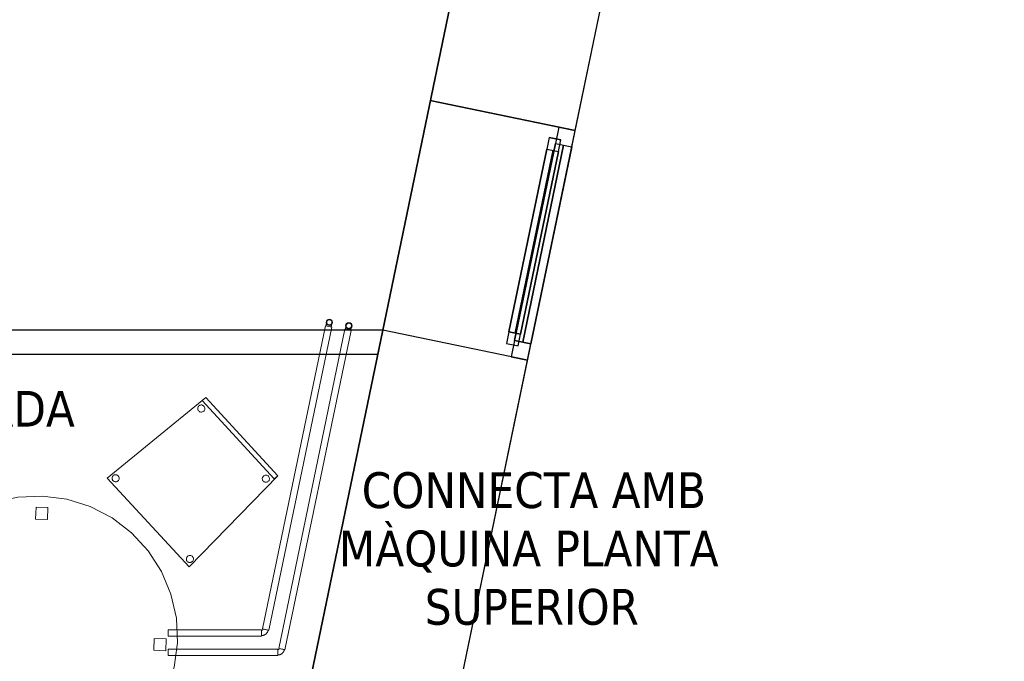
# Model space of a CAD drawing. Header units: metres. Extents: x 397.7 to 427.5, y 12.7 to 28.4.
# Tile 129 of 138: x 423.4 to 427.5, y 17.3 to 20. Entities that reach past the tile are written whole.
import ezdxf

# ---------------------------------------------------------------- set-up
doc = ezdxf.new("R2010")
doc.units = ezdxf.units.M
doc.layers.add('01_CARPINTERIA', color=5, linetype='Continuous', lineweight=25, true_color=0x0000ff)
doc.layers.add('01_SUELOS', color=7, linetype='Continuous', lineweight=25, true_color=0x007f00)
for name, color, linetype, lineweight in [('02_MOBILIARIO', 7, 'Continuous', 18), ('A-DETL-____-MBND', 7, 'Continuous', 18), ('A-GENM-____-OTLN', 7, 'Continuous', 18), ('A-WALL-____-MCUT', 7, 'Continuous', 25), ('A-WALL-____-OTLN', 7, 'Continuous', 25), ('G-____-____-TEXT', 7, 'Continuous', 30), ('P-PIPE-____-OTLN', 7, 'Continuous', 18)]:
    doc.layers.add(name, color=color, linetype=linetype, lineweight=lineweight)
doc.styles.add('Tahoma_4', font='tahoma.ttf', dxfattribs={"height": 0.15})

# ---------------------------------------------------------------- blocks, each defined once
blk = doc.blocks.new('Family - Taula D120_P3-156368-06_CLI_AIGUA_P3')
at = {"layer": 'A-DETL-____-MBND', "color": 253, "true_color": 0xaaaaaa}
for p, q in [((0.4117, 1.1542), (0.5122, 1.1767)), ((0.5122, 1.1767), (0.4117, 1.1542)), ((0.5122, 1.1767), (0.6152, 1.1814)), ((0.6152, 1.1814), (0.5122, 1.1767)), ((0.6152, 1.1814), (0.7174, 1.1682)), ((0.7174, 1.1682), (0.6152, 1.1814)), ((0.7174, 1.1682), (0.8157, 1.1374)), ((0.8157, 1.1374), (0.7174, 1.1682)), ((0.3165, 1.1145), (0.4117, 1.1542)), ((0.4117, 1.1542), (0.3165, 1.1145)), ((0.5862, 1.085), (0.5882, 1.1349)), ((0.5882, 1.1349), (0.5862, 1.085)), ((0.5882, 1.1349), (0.6382, 1.1329)), ((0.6382, 1.1329), (0.5882, 1.1349)), ((0.6382, 1.1329), (0.6361, 1.0829)), ((0.6361, 1.0829), (0.6382, 1.1329)), ((0.8157, 1.1374), (0.9072, 1.09)), ((0.9072, 1.09), (0.8157, 1.1374)), ((0.2298, 1.0589), (0.3165, 1.1145)), ((0.3165, 1.1145), (0.2298, 1.0589)), ((0.6361, 1.0829), (0.5862, 1.085)), ((0.5862, 1.085), (0.6361, 1.0829)), ((0.9072, 1.09), (0.9891, 1.0275)), ((0.9891, 1.0275), (0.9072, 1.09)), ((0.1539, 0.9891), (0.2298, 1.0589)), ((0.2298, 1.0589), (0.1539, 0.9891)), ((0.9891, 1.0275), (1.0589, 0.9517)), ((1.0589, 0.9517), (0.9891, 1.0275)), ((0.0914, 0.9072), (0.1539, 0.9891)), ((0.1539, 0.9891), (0.0914, 0.9072)), ((1.0589, 0.9517), (1.1145, 0.8649)), ((1.1145, 0.8649), (1.0589, 0.9517)), ((0.044, 0.8157), (0.0914, 0.9072)), ((0.0914, 0.9072), (0.044, 0.8157)), ((1.1145, 0.8649), (1.1542, 0.7697)), ((1.1542, 0.7697), (1.1145, 0.8649)), ((0.0132, 0.7174), (0.044, 0.8157)), ((0.044, 0.8157), (0.0132, 0.7174)), ((1.1542, 0.7697), (1.1767, 0.6692)), ((1.1767, 0.6692), (1.1542, 0.7697)), ((0, 0.6152), (0.0132, 0.7174)), ((0.0132, 0.7174), (0, 0.6152)), ((1.1767, 0.6692), (1.1814, 0.5662)), ((1.1814, 0.5662), (1.1767, 0.6692)), ((0.0461, 0.5774), (0.0482, 0.6273)), ((0.0482, 0.6273), (0.0461, 0.5774)), ((0.0482, 0.6273), (0.0982, 0.6252)), ((0.0982, 0.6252), (0.0482, 0.6273)), ((0.0982, 0.6252), (0.0961, 0.5753)), ((0.0961, 0.5753), (0.0982, 0.6252)), ((0.0047, 0.5122), (0, 0.6152)), ((0, 0.6152), (0.0047, 0.5122)), ((1.082, 0.5344), (1.0841, 0.5844)), ((1.0841, 0.5844), (1.082, 0.5344)), ((1.0841, 0.5844), (1.134, 0.5823)), ((1.134, 0.5823), (1.0841, 0.5844)), ((1.134, 0.5823), (1.132, 0.5324)), ((1.132, 0.5324), (1.134, 0.5823)), ((0.0961, 0.5753), (0.0461, 0.5774)), ((0.0461, 0.5774), (0.0961, 0.5753)), ((1.1814, 0.5662), (1.1682, 0.464)), ((1.1682, 0.464), (1.1814, 0.5662)), ((0.0273, 0.4117), (0.0047, 0.5122)), ((0.0047, 0.5122), (0.0273, 0.4117)), ((1.132, 0.5324), (1.082, 0.5344)), ((1.082, 0.5344), (1.132, 0.5324)), ((1.1682, 0.464), (1.1374, 0.3657)), ((1.1374, 0.3657), (1.1682, 0.464)), ((0.0669, 0.3165), (0.0273, 0.4117)), ((0.0273, 0.4117), (0.0669, 0.3165)), ((1.1374, 0.3657), (1.09, 0.2742)), ((1.09, 0.2742), (1.1374, 0.3657)), ((0.1225, 0.2298), (0.0669, 0.3165)), ((0.0669, 0.3165), (0.1225, 0.2298)), ((1.09, 0.2742), (1.0275, 0.1923)), ((1.0275, 0.1923), (1.09, 0.2742)), ((0.1923, 0.1539), (0.1225, 0.2298)), ((0.1225, 0.2298), (0.1923, 0.1539)), ((1.0275, 0.1923), (0.9517, 0.1225)), ((0.9517, 0.1225), (1.0275, 0.1923)), ((0.2742, 0.0914), (0.1923, 0.1539)), ((0.1923, 0.1539), (0.2742, 0.0914)), ((0.3657, 0.044), (0.2742, 0.0914)), ((0.2742, 0.0914), (0.3657, 0.044)), ((0.5227, 0.0498), (0.5247, 0.0997)), ((0.5247, 0.0997), (0.5227, 0.0498)), ((0.5247, 0.0997), (0.5747, 0.0976)), ((0.5747, 0.0976), (0.5247, 0.0997)), ((0.5747, 0.0976), (0.5726, 0.0477)), ((0.5726, 0.0477), (0.5747, 0.0976)), ((0.9517, 0.1225), (0.8649, 0.0669)), ((0.8649, 0.0669), (0.9517, 0.1225)), ((0.464, 0.0132), (0.3657, 0.044)), ((0.3657, 0.044), (0.464, 0.0132)), ((0.5726, 0.0477), (0.5227, 0.0498)), ((0.5227, 0.0498), (0.5726, 0.0477)), ((0.8649, 0.0669), (0.7697, 0.0273)), ((0.7697, 0.0273), (0.8649, 0.0669)), ((0.5662, 0), (0.464, 0.0132)), ((0.464, 0.0132), (0.5662, 0)), ((0.6692, 0.0047), (0.5662, 0)), ((0.5662, 0), (0.6692, 0.0047)), ((0.7697, 0.0273), (0.6692, 0.0047)), ((0.6692, 0.0047), (0.7697, 0.0273))]:
    blk.add_line(p, q, dxfattribs=at)
blk = doc.blocks.new('Family - Paviment P3-156431-06_CLI_AIGUA_P3')
at = {"layer": '01_SUELOS', "color": 9, "true_color": 0xaad4aa}
for p, q in [((25.4182, 0), (28.518, 14.9576)), ((28.518, 14.9576), (25.4182, 0))]:
    blk.add_line(p, q, dxfattribs=at)
blk = doc.blocks.new('Family - Façana sur-est P3-156497-06_CLI_AIGUA_P3')
at = {"layer": 'A-WALL-____-MCUT', "color": 253, "true_color": 0xaaaaaa}
for p, q in [((5.8617, 0.62), (4.2175, 0.62)), ((5.8617, 0), (5.8617, 0.62)), ((7.4017, 0.62), (6.8452, 0.62)), ((6.8452, 0.62), (6.8452, 0)), ((4.2175, 0), (5.8617, 0)), ((6.8452, 0), (7.4017, 0))]:
    blk.add_line(p, q, dxfattribs=at)
at = {"layer": 'A-WALL-____-OTLN', "color": 253, "true_color": 0xaaaaaa}
for p, q in [((15.5861, 0.62), (-0.1285, 0.62)), ((5.8617, 0), (5.8617, 0.62)), ((6.8452, 0.62), (5.8617, 0.62)), ((6.8452, 0), (6.8452, 0.62)), ((0, 0), (15.7146, 0)), ((5.8617, 0), (6.8452, 0))]:
    blk.add_line(p, q, dxfattribs=at)
at = {"layer": 'A-WALL-____-OTLN', "color": 253, "lineweight": 18, "true_color": 0xaaaaaa}
blk.add_line((0, 0), (15.7146, 0), dxfattribs=at)
blk = doc.blocks.new('Family - Vano finestra P3-156505-06_CLI_AIGUA_P3')
at = {"layer": 'A-GENM-____-OTLN', "color": 253, "true_color": 0xaaaaaa}
for p, q in [((425.0726, 19.6692), (424.873, 18.7061)), ((424.873, 18.7061), (425.0726, 19.6692)), ((425.6797, 19.5434), (425.0726, 19.6692)), ((425.0726, 19.6692), (425.6797, 19.5434)), ((425.4801, 18.5803), (425.6797, 19.5434)), ((425.6797, 19.5434), (425.4801, 18.5803)), ((424.873, 18.7061), (425.4801, 18.5803)), ((424.873, 18.7061), (425.4801, 18.5803))]:
    blk.add_line(p, q, dxfattribs=at)
blk = doc.blocks.new('Family - Cadira confident_P3-156669-06_CLI_AIGUA_P3')
at = {"layer": 'A-DETL-____-MBND', "color": 253, "true_color": 0xaaaaaa}
for p, q in [((0, 0.3729), (0.4124, 0.7113)), ((0.4124, 0.7113), (0, 0.3729)), ((0.3977, 0.6977), (0.4124, 0.7113)), ((0.4124, 0.7113), (0.3977, 0.6977)), ((0.4124, 0.7113), (0.7146, 0.3826)), ((0.7146, 0.3826), (0.4124, 0.7113)), ((0.4124, 0.7113), (0.7146, 0.3826)), ((0.7146, 0.3826), (0.4124, 0.7113)), ((0.3791, 0.664), (0.3792, 0.6666)), ((0.3792, 0.6666), (0.3791, 0.664)), ((0.3794, 0.6614), (0.3791, 0.664)), ((0.3791, 0.664), (0.3794, 0.6614)), ((0.3792, 0.6666), (0.3797, 0.6691)), ((0.3797, 0.6691), (0.3792, 0.6666)), ((0.3802, 0.6589), (0.3794, 0.6614)), ((0.3794, 0.6614), (0.3802, 0.6589)), ((0.3797, 0.6691), (0.3807, 0.6715)), ((0.3807, 0.6715), (0.3797, 0.6691)), ((0.3807, 0.6715), (0.3821, 0.6737)), ((0.3821, 0.6737), (0.3807, 0.6715)), ((0.3821, 0.6737), (0.3839, 0.6756)), ((0.3839, 0.6756), (0.3821, 0.6737)), ((0.3839, 0.6756), (0.3859, 0.6772)), ((0.3859, 0.6772), (0.3839, 0.6756)), ((0.3859, 0.6772), (0.3882, 0.6784)), ((0.3882, 0.6784), (0.3859, 0.6772)), ((0.3882, 0.6784), (0.3907, 0.6792)), ((0.3907, 0.6792), (0.3882, 0.6784)), ((0.3907, 0.6792), (0.3933, 0.6796)), ((0.3933, 0.6796), (0.3907, 0.6792)), ((0.3933, 0.6796), (0.3959, 0.6795)), ((0.3959, 0.6795), (0.3933, 0.6796)), ((0.3959, 0.6795), (0.3984, 0.6789)), ((0.3984, 0.6789), (0.3959, 0.6795)), ((0.6999, 0.369), (0.3977, 0.6977)), ((0.3977, 0.6977), (0.6999, 0.369)), ((0.3984, 0.6789), (0.4009, 0.6779)), ((0.4009, 0.6779), (0.3984, 0.6789)), ((0.4009, 0.6779), (0.4031, 0.6765)), ((0.4031, 0.6765), (0.4009, 0.6779)), ((0.4031, 0.6765), (0.405, 0.6748)), ((0.405, 0.6748), (0.4031, 0.6765)), ((0.405, 0.6748), (0.4066, 0.6727)), ((0.4066, 0.6727), (0.405, 0.6748)), ((0.4066, 0.6727), (0.4078, 0.6704)), ((0.4078, 0.6704), (0.4066, 0.6727)), ((0.4078, 0.6704), (0.4086, 0.6679)), ((0.4086, 0.6679), (0.4078, 0.6704)), ((0.4088, 0.6627), (0.4082, 0.6602)), ((0.4082, 0.6602), (0.4088, 0.6627)), ((0.4086, 0.6679), (0.4089, 0.6653)), ((0.4089, 0.6653), (0.4086, 0.6679)), ((0.4089, 0.6653), (0.4088, 0.6627)), ((0.4088, 0.6627), (0.4089, 0.6653)), ((0.3814, 0.6566), (0.3802, 0.6589)), ((0.3802, 0.6589), (0.3814, 0.6566)), ((0.383, 0.6545), (0.3814, 0.6566)), ((0.3814, 0.6566), (0.383, 0.6545)), ((0.3849, 0.6528), (0.383, 0.6545)), ((0.383, 0.6545), (0.3849, 0.6528)), ((0.3871, 0.6514), (0.3849, 0.6528)), ((0.3849, 0.6528), (0.3871, 0.6514)), ((0.3895, 0.6504), (0.3871, 0.6514)), ((0.3871, 0.6514), (0.3895, 0.6504)), ((0.3921, 0.6498), (0.3895, 0.6504)), ((0.3895, 0.6504), (0.3921, 0.6498)), ((0.3947, 0.6497), (0.3921, 0.6498)), ((0.3921, 0.6498), (0.3947, 0.6497)), ((0.3973, 0.6501), (0.3947, 0.6497)), ((0.3947, 0.6497), (0.3973, 0.6501)), ((0.3997, 0.6509), (0.3973, 0.6501)), ((0.3973, 0.6501), (0.3997, 0.6509)), ((0.402, 0.6521), (0.3997, 0.6509)), ((0.3997, 0.6509), (0.402, 0.6521)), ((0.4041, 0.6537), (0.402, 0.6521)), ((0.402, 0.6521), (0.4041, 0.6537)), ((0.4059, 0.6556), (0.4041, 0.6537)), ((0.4041, 0.6537), (0.4059, 0.6556)), ((0.4073, 0.6578), (0.4059, 0.6556)), ((0.4059, 0.6556), (0.4073, 0.6578)), ((0.4082, 0.6602), (0.4073, 0.6578)), ((0.4073, 0.6578), (0.4082, 0.6602)), ((0.3428, 0), (0, 0.3729)), ((0, 0.3729), (0.3428, 0)), ((0.0199, 0.3713), (0.0201, 0.3739)), ((0.0201, 0.3739), (0.0199, 0.3713)), ((0.0201, 0.3739), (0.0206, 0.3765)), ((0.0206, 0.3765), (0.0201, 0.3739)), ((0.0206, 0.3765), (0.0216, 0.3789)), ((0.0216, 0.3789), (0.0206, 0.3765)), ((0.0216, 0.3789), (0.023, 0.3811)), ((0.023, 0.3811), (0.0216, 0.3789)), ((0.023, 0.3811), (0.0248, 0.383)), ((0.0248, 0.383), (0.023, 0.3811)), ((0.0248, 0.383), (0.0268, 0.3846)), ((0.0268, 0.3846), (0.0248, 0.383)), ((0.0268, 0.3846), (0.0291, 0.3858)), ((0.0291, 0.3858), (0.0268, 0.3846)), ((0.0291, 0.3858), (0.0316, 0.3866)), ((0.0316, 0.3866), (0.0291, 0.3858)), ((0.0316, 0.3866), (0.0342, 0.387)), ((0.0342, 0.387), (0.0316, 0.3866)), ((0.0342, 0.387), (0.0368, 0.3868)), ((0.0368, 0.3868), (0.0342, 0.387)), ((0.0368, 0.3868), (0.0393, 0.3863)), ((0.0393, 0.3863), (0.0368, 0.3868)), ((0.0393, 0.3863), (0.0417, 0.3853)), ((0.0417, 0.3853), (0.0393, 0.3863)), ((0.0417, 0.3853), (0.0439, 0.3839)), ((0.0439, 0.3839), (0.0417, 0.3853)), ((0.0439, 0.3839), (0.0459, 0.3821)), ((0.0459, 0.3821), (0.0439, 0.3839)), ((0.0459, 0.3821), (0.0475, 0.3801)), ((0.0475, 0.3801), (0.0459, 0.3821)), ((0.0475, 0.3801), (0.0487, 0.3778)), ((0.0487, 0.3778), (0.0475, 0.3801)), ((0.0487, 0.3778), (0.0494, 0.3753)), ((0.0494, 0.3753), (0.0487, 0.3778)), ((0.0494, 0.3753), (0.0498, 0.3727)), ((0.0498, 0.3727), (0.0494, 0.3753)), ((0.0498, 0.3727), (0.0497, 0.3701)), ((0.0497, 0.3701), (0.0498, 0.3727)), ((0.7146, 0.3826), (0.3428, 0)), ((0.3428, 0), (0.7146, 0.3826)), ((0.6498, 0.3695), (0.6499, 0.3721)), ((0.6499, 0.3721), (0.6498, 0.3695)), ((0.6499, 0.3721), (0.6504, 0.3746)), ((0.6504, 0.3746), (0.6499, 0.3721)), ((0.6504, 0.3746), (0.6514, 0.377)), ((0.6514, 0.377), (0.6504, 0.3746)), ((0.6514, 0.377), (0.6528, 0.3792)), ((0.6528, 0.3792), (0.6514, 0.377)), ((0.6528, 0.3792), (0.6546, 0.3812)), ((0.6546, 0.3812), (0.6528, 0.3792)), ((0.6546, 0.3812), (0.6567, 0.3828)), ((0.6567, 0.3828), (0.6546, 0.3812)), ((0.6567, 0.3828), (0.659, 0.384)), ((0.659, 0.384), (0.6567, 0.3828)), ((0.659, 0.384), (0.6614, 0.3848)), ((0.6614, 0.3848), (0.659, 0.384)), ((0.6614, 0.3848), (0.664, 0.3851)), ((0.664, 0.3851), (0.6614, 0.3848)), ((0.664, 0.3851), (0.6666, 0.385)), ((0.6666, 0.385), (0.664, 0.3851)), ((0.6666, 0.385), (0.6692, 0.3844)), ((0.6692, 0.3844), (0.6666, 0.385)), ((0.6692, 0.3844), (0.6716, 0.3834)), ((0.6716, 0.3834), (0.6692, 0.3844)), ((0.6716, 0.3834), (0.6738, 0.382)), ((0.6738, 0.382), (0.6716, 0.3834)), ((0.6738, 0.382), (0.6757, 0.3803)), ((0.6757, 0.3803), (0.6738, 0.382)), ((0.6757, 0.3803), (0.6773, 0.3782)), ((0.6773, 0.3782), (0.6757, 0.3803)), ((0.6773, 0.3782), (0.6785, 0.3759)), ((0.6785, 0.3759), (0.6773, 0.3782)), ((0.6785, 0.3759), (0.6793, 0.3734)), ((0.6793, 0.3734), (0.6785, 0.3759)), ((0.6793, 0.3734), (0.6796, 0.3709)), ((0.6796, 0.3709), (0.6793, 0.3734)), ((0.7146, 0.3826), (0.6999, 0.369)), ((0.6999, 0.369), (0.7146, 0.3826)), ((0.0203, 0.3688), (0.0199, 0.3713)), ((0.0199, 0.3713), (0.0203, 0.3688)), ((0.0211, 0.3663), (0.0203, 0.3688)), ((0.0203, 0.3688), (0.0211, 0.3663)), ((0.0223, 0.364), (0.0211, 0.3663)), ((0.0211, 0.3663), (0.0223, 0.364)), ((0.0239, 0.3619), (0.0223, 0.364)), ((0.0223, 0.364), (0.0239, 0.3619)), ((0.0258, 0.3602), (0.0239, 0.3619)), ((0.0239, 0.3619), (0.0258, 0.3602)), ((0.028, 0.3588), (0.0258, 0.3602)), ((0.0258, 0.3602), (0.028, 0.3588)), ((0.0304, 0.3578), (0.028, 0.3588)), ((0.028, 0.3588), (0.0304, 0.3578)), ((0.033, 0.3572), (0.0304, 0.3578)), ((0.0304, 0.3578), (0.033, 0.3572)), ((0.0356, 0.3571), (0.033, 0.3572)), ((0.033, 0.3572), (0.0356, 0.3571)), ((0.0381, 0.3575), (0.0356, 0.3571)), ((0.0356, 0.3571), (0.0381, 0.3575)), ((0.0406, 0.3582), (0.0381, 0.3575)), ((0.0381, 0.3575), (0.0406, 0.3582)), ((0.0429, 0.3594), (0.0406, 0.3582)), ((0.0406, 0.3582), (0.0429, 0.3594)), ((0.045, 0.361), (0.0429, 0.3594)), ((0.0429, 0.3594), (0.045, 0.361)), ((0.0467, 0.363), (0.045, 0.361)), ((0.045, 0.361), (0.0467, 0.363)), ((0.0481, 0.3652), (0.0467, 0.363)), ((0.0467, 0.363), (0.0481, 0.3652)), ((0.0491, 0.3676), (0.0481, 0.3652)), ((0.0481, 0.3652), (0.0491, 0.3676)), ((0.0497, 0.3701), (0.0491, 0.3676)), ((0.0491, 0.3676), (0.0497, 0.3701)), ((0.6501, 0.3669), (0.6498, 0.3695)), ((0.6498, 0.3695), (0.6501, 0.3669)), ((0.6509, 0.3644), (0.6501, 0.3669)), ((0.6501, 0.3669), (0.6509, 0.3644)), ((0.6521, 0.3621), (0.6509, 0.3644)), ((0.6509, 0.3644), (0.6521, 0.3621)), ((0.6537, 0.3601), (0.6521, 0.3621)), ((0.6521, 0.3621), (0.6537, 0.3601)), ((0.6556, 0.3583), (0.6537, 0.3601)), ((0.6537, 0.3601), (0.6556, 0.3583)), ((0.6578, 0.3569), (0.6556, 0.3583)), ((0.6556, 0.3583), (0.6578, 0.3569)), ((0.6602, 0.3559), (0.6578, 0.3569)), ((0.6578, 0.3569), (0.6602, 0.3559)), ((0.6628, 0.3554), (0.6602, 0.3559)), ((0.6602, 0.3559), (0.6628, 0.3554)), ((0.6654, 0.3553), (0.6628, 0.3554)), ((0.6628, 0.3554), (0.6654, 0.3553)), ((0.668, 0.3556), (0.6654, 0.3553)), ((0.6654, 0.3553), (0.668, 0.3556)), ((0.6705, 0.3564), (0.668, 0.3556)), ((0.668, 0.3556), (0.6705, 0.3564)), ((0.6728, 0.3576), (0.6705, 0.3564)), ((0.6705, 0.3564), (0.6728, 0.3576)), ((0.6748, 0.3592), (0.6728, 0.3576)), ((0.6728, 0.3576), (0.6748, 0.3592)), ((0.6766, 0.3611), (0.6748, 0.3592)), ((0.6748, 0.3592), (0.6766, 0.3611)), ((0.678, 0.3633), (0.6766, 0.3611)), ((0.6766, 0.3611), (0.678, 0.3633)), ((0.679, 0.3657), (0.678, 0.3633)), ((0.678, 0.3633), (0.679, 0.3657)), ((0.6795, 0.3683), (0.679, 0.3657)), ((0.679, 0.3657), (0.6795, 0.3683)), ((0.6796, 0.3709), (0.6795, 0.3683)), ((0.6795, 0.3683), (0.6796, 0.3709)), ((0.3329, 0.0403), (0.3343, 0.0425)), ((0.3343, 0.0425), (0.3329, 0.0403)), ((0.3343, 0.0425), (0.3361, 0.0444)), ((0.3361, 0.0444), (0.3343, 0.0425)), ((0.3361, 0.0444), (0.3381, 0.046)), ((0.3381, 0.046), (0.3361, 0.0444)), ((0.3381, 0.046), (0.3405, 0.0472)), ((0.3405, 0.0472), (0.3381, 0.046)), ((0.3405, 0.0472), (0.3429, 0.048)), ((0.3429, 0.048), (0.3405, 0.0472)), ((0.3429, 0.048), (0.3455, 0.0483)), ((0.3455, 0.0483), (0.3429, 0.048)), ((0.3455, 0.0483), (0.3481, 0.0482)), ((0.3481, 0.0482), (0.3455, 0.0483)), ((0.3481, 0.0482), (0.3507, 0.0477)), ((0.3507, 0.0477), (0.3481, 0.0482)), ((0.3507, 0.0477), (0.3531, 0.0467)), ((0.3531, 0.0467), (0.3507, 0.0477)), ((0.3531, 0.0467), (0.3553, 0.0453)), ((0.3553, 0.0453), (0.3531, 0.0467)), ((0.3553, 0.0453), (0.3572, 0.0435)), ((0.3572, 0.0435), (0.3553, 0.0453)), ((0.3572, 0.0435), (0.3588, 0.0414)), ((0.3588, 0.0414), (0.3572, 0.0435)), ((0.3588, 0.0414), (0.36, 0.0391)), ((0.36, 0.0391), (0.3588, 0.0414)), ((0.3313, 0.0327), (0.3314, 0.0353)), ((0.3314, 0.0353), (0.3313, 0.0327)), ((0.3316, 0.0301), (0.3313, 0.0327)), ((0.3313, 0.0327), (0.3316, 0.0301)), ((0.3314, 0.0353), (0.3319, 0.0379)), ((0.3319, 0.0379), (0.3314, 0.0353)), ((0.3324, 0.0276), (0.3316, 0.0301)), ((0.3316, 0.0301), (0.3324, 0.0276)), ((0.3319, 0.0379), (0.3329, 0.0403)), ((0.3329, 0.0403), (0.3319, 0.0379)), ((0.3336, 0.0253), (0.3324, 0.0276)), ((0.3324, 0.0276), (0.3336, 0.0253)), ((0.3352, 0.0233), (0.3336, 0.0253)), ((0.3336, 0.0253), (0.3352, 0.0233)), ((0.3371, 0.0215), (0.3352, 0.0233)), ((0.3352, 0.0233), (0.3371, 0.0215)), ((0.3393, 0.0201), (0.3371, 0.0215)), ((0.3371, 0.0215), (0.3393, 0.0201)), ((0.3417, 0.0191), (0.3393, 0.0201)), ((0.3393, 0.0201), (0.3417, 0.0191)), ((0.3443, 0.0186), (0.3417, 0.0191)), ((0.3417, 0.0191), (0.3443, 0.0186)), ((0.3469, 0.0185), (0.3443, 0.0186)), ((0.3443, 0.0186), (0.3469, 0.0185)), ((0.3495, 0.0188), (0.3469, 0.0185)), ((0.3469, 0.0185), (0.3495, 0.0188)), ((0.3519, 0.0196), (0.3495, 0.0188)), ((0.3495, 0.0188), (0.3519, 0.0196)), ((0.3543, 0.0208), (0.3519, 0.0196)), ((0.3519, 0.0196), (0.3543, 0.0208)), ((0.3563, 0.0224), (0.3543, 0.0208)), ((0.3543, 0.0208), (0.3563, 0.0224)), ((0.3581, 0.0243), (0.3563, 0.0224)), ((0.3563, 0.0224), (0.3581, 0.0243)), ((0.3595, 0.0265), (0.3581, 0.0243)), ((0.3581, 0.0243), (0.3595, 0.0265)), ((0.3605, 0.0289), (0.3595, 0.0265)), ((0.3595, 0.0265), (0.3605, 0.0289)), ((0.36, 0.0391), (0.3608, 0.0367)), ((0.3608, 0.0367), (0.36, 0.0391)), ((0.361, 0.0315), (0.3605, 0.0289)), ((0.3605, 0.0289), (0.361, 0.0315)), ((0.3608, 0.0367), (0.3611, 0.0341)), ((0.3611, 0.0341), (0.3608, 0.0367)), ((0.3611, 0.0341), (0.361, 0.0315)), ((0.361, 0.0315), (0.3611, 0.0341))]:
    blk.add_line(p, q, dxfattribs=at)
blk = doc.blocks.new('Family - Evans P3-156709-06_CLI_AIGUA_P3')
at = {"layer": 'A-WALL-____-MCUT', "color": 253, "true_color": 0xaaaaaa}
for p, q in [((0, 0.1), (0, 0)), ((3.0071, 0.1), (0, 0.1)), ((2.9864, 0), (3.0071, 0.1)), ((0, 0), (2.9864, 0))]:
    blk.add_line(p, q, dxfattribs=at)
at = {"layer": 'A-WALL-____-OTLN', "color": 253, "true_color": 0xaaaaaa}
for p, q in [((0, 0.1), (0, 0)), ((3.0071, 0.1), (0, 0.1)), ((2.9864, 0), (3.0071, 0.1)), ((0, 0), (2.9864, 0))]:
    blk.add_line(p, q, dxfattribs=at)
at = {"layer": 'A-WALL-____-OTLN', "color": 253, "lineweight": 18, "true_color": 0xaaaaaa}
blk.add_line((0, 0), (2.9864, 0), dxfattribs=at)
blk = doc.blocks.new('Forma directa - LONDR55-XX_ZZ-ARQ-CAA-M3D-Londres55-156255-06_CLI_AIGUA_P3')
at = {"layer": '01_CARPINTERIA', "color": 161, "true_color": 0xaaaaff}
for p, q in [((0.1, 0.1), (0.05, 0.1)), ((0.05, 0.1), (0.05, 0.05)), ((0.1, 0.1), (0.05, 0.1)), ((0.05, 0.1), (0.05, 0.05)), ((0.1, 0.05), (0.1, 0.1)), ((0.1, 0.1), (0.1, 0.05)), ((0.1, 0.1), (0.8835, 0.1)), ((0.8835, 0.1), (0.1, 0.1)), ((0.1, 0.1), (0.1, 0.05)), ((0.1, 0.05), (0.1, 0.1)), ((0.8835, 0.1), (0.8835, 0.05)), ((0.8835, 0.1), (0.8835, 0.05)), ((0.9335, 0.1), (0.8835, 0.1)), ((0.8835, 0.1), (0.8835, 0.05)), ((0.9335, 0.1), (0.8835, 0.1)), ((0.8835, 0.1), (0.8835, 0.05)), ((0.9335, 0.05), (0.9335, 0.1)), ((0.9335, 0.1), (0.9335, 0.05)), ((0.07, 0.07), (0, 0.07)), ((0, 0.07), (0, 0)), ((0.07, 0.07), (0, 0.07)), ((0, 0.07), (0, 0)), ((0.05, 0.05), (0.1, 0.05)), ((0.05, 0.05), (0.1, 0.05)), ((0.07, 0), (0.07, 0.07)), ((0.07, 0.07), (0.07, 0)), ((0.07, 0.07), (0.9135, 0.07)), ((0.9135, 0.07), (0.07, 0.07)), ((0.07, 0.07), (0.07, 0)), ((0.07, 0), (0.07, 0.07)), ((0.8835, 0.075), (0.1, 0.075)), ((0.8835, 0.075), (0.1, 0.075)), ((0.1, 0.05), (0.8835, 0.05)), ((0.8835, 0.05), (0.1, 0.05)), ((0.8835, 0.05), (0.9335, 0.05)), ((0.8835, 0.05), (0.9335, 0.05)), ((0.9135, 0.07), (0.9135, 0)), ((0.9135, 0.07), (0.9135, 0)), ((0.9835, 0.07), (0.9135, 0.07)), ((0.9135, 0.07), (0.9135, 0)), ((0.9835, 0.07), (0.9135, 0.07)), ((0.9135, 0.07), (0.9135, 0)), ((0.9835, 0), (0.9835, 0.07)), ((0.9835, 0.07), (0.9835, 0)), ((0, 0), (0.07, 0)), ((0.9135, 0.035), (0.07, 0.035)), ((0.07, 0.035), (0.9135, 0.035)), ((0.07, 0), (0.9135, 0)), ((0.9135, 0), (0.07, 0)), ((0.9135, 0), (0.9835, 0)), ((0, 0), (0.07, 0)), ((0.9135, 0), (0.9835, 0))]:
    blk.add_line(p, q, dxfattribs=at)
blk = doc.blocks.new('Forma directa - Finestra P3-156751-06_CLI_AIGUA_P3')
at = {"xscale": 1.00000002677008, "yscale": 1.00000002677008, "zscale": 1.00000002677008}
blk.add_blockref('Forma directa - LONDR55-XX_ZZ-ARQ-CAA-M3D-Londres55-156255-06_CLI_AIGUA_P3', (0, 0), dxfattribs=at)
blk = doc.blocks.new('LONDR55-XX_ZZ-ARQ-CAA-M3D-Londres55_ifc-1-06_CLI_AIGUA_P3')
at = {"layer": '01_CARPINTERIA', "color": 253, "lineweight": 18, "true_color": 0xaaaaaa, "rotation": 78.29179146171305}
blk.add_blockref('Forma directa - Finestra P3-156751-06_CLI_AIGUA_P3', (425.4801, 18.5803), dxfattribs=at)
at = {"layer": '01_SUELOS', "color": 253, "lineweight": 18, "true_color": 0xaaaaaa}
blk.add_blockref('Family - Paviment P3-156431-06_CLI_AIGUA_P3', (398.2952, 13.1106), dxfattribs=at)
at = {"layer": '02_MOBILIARIO', "color": 253, "lineweight": 18, "true_color": 0xaaaaaa}
for name, p in [('Family - Cadira confident_P3-156669-06_CLI_AIGUA_P3', (423.7183, 17.7124)), ('Family - Taula D120_P3-156368-06_CLI_AIGUA_P3', (422.831, 16.8284))]:
    blk.add_blockref(name, p, dxfattribs=at)
at = {"layer": 'A-GENM-____-OTLN', "color": 253, "lineweight": 18, "true_color": 0xaaaaaa}
blk.add_blockref('Family - Vano finestra P3-156505-06_CLI_AIGUA_P3', (0, 0), dxfattribs=at)
at = {"layer": 'A-WALL-____-OTLN', "color": 253, "lineweight": 18, "true_color": 0xaaaaaa, "rotation": 78.29179146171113}
blk.add_blockref('Family - Façana sur-est P3-156497-06_CLI_AIGUA_P3', (424.2907, 12.8406), dxfattribs=at)
at = {"layer": 'A-WALL-____-OTLN', "color": 253, "lineweight": 18, "true_color": 0xaaaaaa}
blk.add_blockref('Family - Evans P3-156709-06_CLI_AIGUA_P3', (421.8659, 18.6056), dxfattribs=at)
blk = doc.blocks.new('M_Codo - Genérico - Estándar-779580-06_CLI_AIGUA_P3')
at = {"layer": 'P-PIPE-____-OTLN', "color": 175, "true_color": 0x5046b4}
for p, q in [((-0.0142, 0.0111), (-0.0142, -0.0111)), ((-0.0142, 0.0111), (-0.0142, -0.0111)), ((0.0138, 0.0117), (-0.008, 0.0162)), ((0.0138, 0.0117), (-0.008, 0.0162))]:
    blk.add_line(p, q, dxfattribs=at)
at = {"layer": 'P-PIPE-____-OTLN', "color": 175, "true_color": 0x5046b4, "flags": 128}
for points in [[(-0.008, 0.0162), (-0.0081, 0.0159), (-0.0081, 0.0157), (-0.0082, 0.0154), (-0.0083, 0.0152), (-0.0084, 0.015), (-0.0085, 0.0147), (-0.0086, 0.0145), (-0.0087, 0.0143), (-0.0088, 0.0141), (-0.009, 0.0139), (-0.0091, 0.0136), (-0.0093, 0.0134), (-0.0095, 0.0133), (-0.0096, 0.0131), (-0.0098, 0.0129), (-0.01, 0.0127), (-0.0102, 0.0126), (-0.0104, 0.0124), (-0.0106, 0.0122), (-0.0108, 0.0121), (-0.011, 0.012), (-0.0112, 0.0118), (-0.0115, 0.0117), (-0.0117, 0.0116), (-0.0119, 0.0115), (-0.0122, 0.0114), (-0.0124, 0.0114), (-0.0127, 0.0113), (-0.0129, 0.0112), (-0.0132, 0.0112), (-0.0134, 0.0112), (-0.0137, 0.0111), (-0.0139, 0.0111), (-0.0142, 0.0111), (-0.0142, 0.0111)], [(-0.0142, -0.0111), (-0.0131, -0.0111), (-0.0119, -0.011), (-0.0108, -0.0109), (-0.0097, -0.0107), (-0.0085, -0.0105), (-0.0074, -0.0103), (-0.0063, -0.01), (-0.0052, -0.0097), (-0.0041, -0.0093), (-0.0031, -0.0089), (-0.002, -0.0084), (-0.001, -0.0079), (0, -0.0073), (0.001, -0.0067), (0.0019, -0.0061), (0.0029, -0.0055), (0.0038, -0.0048), (0.0046, -0.004), (0.0055, -0.0032), (0.0063, -0.0024), (0.0071, -0.0016), (0.0078, -0.0007), (0.0085, 0.0002), (0.0092, 0.0011), (0.0098, 0.002), (0.0104, 0.003), (0.011, 0.004), (0.0115, 0.005), (0.012, 0.0061), (0.0124, 0.0071), (0.0128, 0.0082), (0.0132, 0.0093), (0.0135, 0.0104), (0.0137, 0.0115), (0.0138, 0.0117)]]:
    blk.add_lwpolyline(points, dxfattribs=at)
blk = doc.blocks.new('M_Codo - Genérico - Estándar-V3-06_CLI_AIGUA_P3')
at = {"layer": 'P-PIPE-____-OTLN', "color": 145, "true_color": 0x527ca5}
for p, q in [((-0.0142, 0.0111), (-0.0142, -0.0111)), ((-0.0142, 0.0111), (-0.0142, -0.0111)), ((0.0138, 0.0117), (-0.008, 0.0162)), ((0.0138, 0.0117), (-0.008, 0.0162))]:
    blk.add_line(p, q, dxfattribs=at)
at = {"layer": 'P-PIPE-____-OTLN', "color": 145, "true_color": 0x527ca5, "flags": 128}
for points in [[(-0.008, 0.0162), (-0.0081, 0.0159), (-0.0081, 0.0157), (-0.0082, 0.0154), (-0.0083, 0.0152), (-0.0084, 0.015), (-0.0085, 0.0147), (-0.0086, 0.0145), (-0.0087, 0.0143), (-0.0088, 0.0141), (-0.009, 0.0139), (-0.0091, 0.0136), (-0.0093, 0.0134), (-0.0095, 0.0133), (-0.0096, 0.0131), (-0.0098, 0.0129), (-0.01, 0.0127), (-0.0102, 0.0126), (-0.0104, 0.0124), (-0.0106, 0.0122), (-0.0108, 0.0121), (-0.011, 0.012), (-0.0112, 0.0118), (-0.0115, 0.0117), (-0.0117, 0.0116), (-0.0119, 0.0115), (-0.0122, 0.0114), (-0.0124, 0.0114), (-0.0127, 0.0113), (-0.0129, 0.0112), (-0.0132, 0.0112), (-0.0134, 0.0112), (-0.0137, 0.0111), (-0.0139, 0.0111), (-0.0142, 0.0111), (-0.0142, 0.0111)], [(-0.0142, -0.0111), (-0.0131, -0.0111), (-0.0119, -0.011), (-0.0108, -0.0109), (-0.0097, -0.0107), (-0.0085, -0.0105), (-0.0074, -0.0103), (-0.0063, -0.01), (-0.0052, -0.0097), (-0.0041, -0.0093), (-0.0031, -0.0089), (-0.002, -0.0084), (-0.001, -0.0079), (0, -0.0073), (0.001, -0.0067), (0.0019, -0.0061), (0.0029, -0.0055), (0.0038, -0.0048), (0.0046, -0.004), (0.0055, -0.0032), (0.0063, -0.0024), (0.0071, -0.0016), (0.0078, -0.0007), (0.0085, 0.0002), (0.0092, 0.0011), (0.0098, 0.002), (0.0104, 0.003), (0.011, 0.004), (0.0115, 0.005), (0.012, 0.0061), (0.0124, 0.0071), (0.0128, 0.0082), (0.0132, 0.0093), (0.0135, 0.0104), (0.0137, 0.0115), (0.0138, 0.0117)]]:
    blk.add_lwpolyline(points, dxfattribs=at)
blk = doc.blocks.new('M_Codo - Genérico - Estándar-V4-06_CLI_AIGUA_P3')
at = {"layer": 'P-PIPE-____-OTLN', "color": 175, "true_color": 0x5046b4}
for p, q in [((424.6351, 18.7236), (424.646, 18.7215)), ((424.646, 18.7215), (424.6569, 18.7194))]:
    blk.add_line(p, q, dxfattribs=at)
at = {"layer": 'P-PIPE-____-OTLN', "color": 175, "true_color": 0x5046b4, "flags": 128}
for points in [[(424.6384, 18.7407), (424.6385, 18.7412), (424.6386, 18.7416), (424.6387, 18.742), (424.6389, 18.7425), (424.639, 18.7429), (424.6392, 18.7433), (424.6394, 18.7437), (424.6396, 18.7441), (424.6399, 18.7445), (424.6401, 18.7448), (424.6403, 18.7452), (424.6406, 18.7455), (424.6409, 18.7459), (424.6412, 18.7462), (424.6415, 18.7465), (424.6418, 18.7468), (424.6422, 18.7471), (424.6425, 18.7474), (424.6429, 18.7477), (424.6432, 18.7479), (424.6436, 18.7482), (424.644, 18.7484), (424.6444, 18.7486), (424.6448, 18.7488), (424.6452, 18.749), (424.6456, 18.7491), (424.646, 18.7492), (424.6465, 18.7494), (424.6469, 18.7495), (424.6473, 18.7496), (424.6478, 18.7496), (424.6482, 18.7497), (424.6487, 18.7497), (424.6491, 18.7497), (424.6496, 18.7497), (424.65, 18.7497), (424.6504, 18.7497), (424.6509, 18.7496), (424.6513, 18.7496), (424.6514, 18.7495)], [(424.6514, 18.7495), (424.6519, 18.7494), (424.6523, 18.7493), (424.6527, 18.7492), (424.6531, 18.7491), (424.6536, 18.7489), (424.654, 18.7487), (424.6544, 18.7485), (424.6548, 18.7483), (424.6551, 18.7481), (424.6555, 18.7479), (424.6559, 18.7476), (424.6562, 18.7473), (424.6566, 18.747), (424.6569, 18.7467), (424.6572, 18.7464), (424.6575, 18.7461), (424.6578, 18.7458), (424.6581, 18.7454), (424.6584, 18.7451), (424.6586, 18.7447), (424.6589, 18.7443), (424.6591, 18.7439), (424.6593, 18.7436), (424.6595, 18.7431), (424.6596, 18.7427), (424.6598, 18.7423), (424.6599, 18.7419), (424.6601, 18.7415), (424.6602, 18.741), (424.6603, 18.7406), (424.6603, 18.7402), (424.6604, 18.7397), (424.6604, 18.7393), (424.6604, 18.7388), (424.6604, 18.7384), (424.6604, 18.7379), (424.6604, 18.7375), (424.6603, 18.7371), (424.6602, 18.7366), (424.6602, 18.7365)], [(424.6351, 18.7236), (424.6352, 18.7243), (424.6353, 18.725), (424.6355, 18.7257), (424.6356, 18.7263), (424.6357, 18.727), (424.6359, 18.7277), (424.636, 18.7283), (424.6361, 18.729), (424.6362, 18.7296), (424.6364, 18.7303), (424.6365, 18.7309), (424.6366, 18.7315), (424.6367, 18.7321), (424.6368, 18.7327), (424.637, 18.7333), (424.6371, 18.7338), (424.6372, 18.7344), (424.6373, 18.7349), (424.6374, 18.7354), (424.6375, 18.7359), (424.6376, 18.7364), (424.6376, 18.7368), (424.6377, 18.7372), (424.6378, 18.7376), (424.6379, 18.738), (424.6379, 18.7384), (424.638, 18.7387), (424.6381, 18.739), (424.6381, 18.7393), (424.6382, 18.7396), (424.6382, 18.7398), (424.6383, 18.74), (424.6383, 18.7402), (424.6383, 18.7404), (424.6384, 18.7405), (424.6384, 18.7406), (424.6384, 18.7407), (424.6384, 18.7407), (424.6384, 18.7407)], [(424.6472, 18.7277), (424.6468, 18.7278), (424.6463, 18.7279), (424.6459, 18.7281), (424.6455, 18.7282), (424.6451, 18.7284), (424.6447, 18.7285), (424.6443, 18.7287), (424.6439, 18.7289), (424.6435, 18.7292), (424.6431, 18.7294), (424.6428, 18.7297), (424.6424, 18.7299), (424.6421, 18.7302), (424.6417, 18.7305), (424.6414, 18.7308), (424.6411, 18.7311), (424.6408, 18.7315), (424.6405, 18.7318), (424.6403, 18.7322), (424.64, 18.7325), (424.6398, 18.7329), (424.6396, 18.7333), (424.6394, 18.7337), (424.6392, 18.7341), (424.639, 18.7345), (424.6388, 18.7349), (424.6387, 18.7354), (424.6386, 18.7358), (424.6385, 18.7362), (424.6384, 18.7367), (424.6383, 18.7371), (424.6383, 18.7375), (424.6382, 18.738), (424.6382, 18.7384), (424.6382, 18.7389), (424.6382, 18.7393), (424.6383, 18.7398), (424.6383, 18.7402), (424.6384, 18.7406), (424.6384, 18.7407)], [(424.6602, 18.7365), (424.6601, 18.7361), (424.66, 18.7356), (424.6599, 18.7352), (424.6597, 18.7348), (424.6596, 18.7344), (424.6594, 18.734), (424.6592, 18.7336), (424.659, 18.7332), (424.6588, 18.7328), (424.6585, 18.7324), (424.6583, 18.7321), (424.658, 18.7317), (424.6577, 18.7314), (424.6574, 18.731), (424.6571, 18.7307), (424.6568, 18.7304), (424.6565, 18.7301), (424.6561, 18.7298), (424.6558, 18.7296), (424.6554, 18.7293), (424.655, 18.7291), (424.6546, 18.7289), (424.6542, 18.7287), (424.6538, 18.7285), (424.6534, 18.7283), (424.653, 18.7281), (424.6526, 18.728), (424.6522, 18.7279), (424.6517, 18.7278), (424.6513, 18.7277), (424.6509, 18.7276), (424.6504, 18.7276), (424.65, 18.7275), (424.6495, 18.7275), (424.6491, 18.7275), (424.6486, 18.7275), (424.6482, 18.7276), (424.6478, 18.7276), (424.6473, 18.7277), (424.6472, 18.7277)], [(424.6602, 18.7365), (424.6602, 18.7365), (424.6602, 18.7365), (424.6602, 18.7364), (424.6602, 18.7363), (424.6602, 18.7362), (424.6601, 18.736), (424.6601, 18.7358), (424.6601, 18.7356), (424.66, 18.7354), (424.66, 18.7352), (424.6599, 18.7349), (424.6598, 18.7346), (424.6598, 18.7342), (424.6597, 18.7339), (424.6596, 18.7335), (424.6596, 18.7331), (424.6595, 18.7327), (424.6594, 18.7323), (424.6593, 18.7318), (424.6592, 18.7313), (424.6591, 18.7308), (424.659, 18.7303), (424.6589, 18.7298), (424.6588, 18.7292), (424.6587, 18.7286), (424.6586, 18.728), (424.6585, 18.7274), (424.6583, 18.7268), (424.6582, 18.7262), (424.6581, 18.7256), (424.658, 18.7249), (424.6578, 18.7243), (424.6577, 18.7236), (424.6576, 18.723), (424.6575, 18.7223), (424.6573, 18.7216), (424.6572, 18.7209), (424.6571, 18.7202), (424.6569, 18.7196), (424.6569, 18.7194)]]:
    blk.add_lwpolyline(points, dxfattribs=at)
at = {"layer": 'P-PIPE-____-OTLN', "color": 175, "true_color": 0x5046b4}
for start, end in [(79, 259), (259, 79)]:
    blk.add_arc((424.6493, 18.7386), 0.0111, start, end, dxfattribs=at)
blk = doc.blocks.new('M_Codo - Genérico - Estándar-V5-06_CLI_AIGUA_P3')
at = {"layer": 'P-PIPE-____-OTLN', "color": 145, "true_color": 0x527ca5}
for p, q in [((424.7167, 18.7092), (424.7276, 18.7071)), ((424.7276, 18.7071), (424.7385, 18.705))]:
    blk.add_line(p, q, dxfattribs=at)
at = {"layer": 'P-PIPE-____-OTLN', "color": 145, "true_color": 0x527ca5, "flags": 128}
for points in [[(424.7167, 18.7092), (424.7168, 18.7099), (424.7169, 18.7106), (424.7171, 18.7113), (424.7172, 18.712), (424.7173, 18.7126), (424.7175, 18.7133), (424.7176, 18.714), (424.7177, 18.7146), (424.7178, 18.7153), (424.718, 18.7159), (424.7181, 18.7165), (424.7182, 18.7171), (424.7183, 18.7177), (424.7184, 18.7183), (424.7185, 18.7189), (424.7187, 18.7195), (424.7188, 18.72), (424.7189, 18.7205), (424.719, 18.721), (424.7191, 18.7215), (424.7191, 18.722), (424.7192, 18.7224), (424.7193, 18.7229), (424.7194, 18.7233), (424.7195, 18.7236), (424.7195, 18.724), (424.7196, 18.7243), (424.7197, 18.7247), (424.7197, 18.7249), (424.7198, 18.7252), (424.7198, 18.7254), (424.7199, 18.7256), (424.7199, 18.7258), (424.7199, 18.726), (424.7199, 18.7261), (424.72, 18.7262), (424.72, 18.7263), (424.72, 18.7263), (424.72, 18.7264)], [(424.7288, 18.7133), (424.7283, 18.7134), (424.7279, 18.7135), (424.7275, 18.7137), (424.7271, 18.7138), (424.7267, 18.714), (424.7263, 18.7142), (424.7259, 18.7143), (424.7255, 18.7146), (424.7251, 18.7148), (424.7247, 18.715), (424.7243, 18.7153), (424.724, 18.7155), (424.7236, 18.7158), (424.7233, 18.7161), (424.723, 18.7164), (424.7227, 18.7168), (424.7224, 18.7171), (424.7221, 18.7174), (424.7219, 18.7178), (424.7216, 18.7182), (424.7214, 18.7185), (424.7211, 18.7189), (424.7209, 18.7193), (424.7208, 18.7197), (424.7206, 18.7201), (424.7204, 18.7205), (424.7203, 18.721), (424.7202, 18.7214), (424.7201, 18.7218), (424.72, 18.7223), (424.7199, 18.7227), (424.7198, 18.7231), (424.7198, 18.7236), (424.7198, 18.724), (424.7198, 18.7245), (424.7198, 18.7249), (424.7198, 18.7254), (424.7199, 18.7258), (424.72, 18.7262), (424.72, 18.7264)], [(424.72, 18.7264), (424.7201, 18.7268), (424.7202, 18.7272), (424.7203, 18.7277), (424.7205, 18.7281), (424.7206, 18.7285), (424.7208, 18.7289), (424.721, 18.7293), (424.7212, 18.7297), (424.7214, 18.7301), (424.7217, 18.7304), (424.7219, 18.7308), (424.7222, 18.7312), (424.7225, 18.7315), (424.7228, 18.7318), (424.7231, 18.7322), (424.7234, 18.7325), (424.7238, 18.7328), (424.7241, 18.733), (424.7245, 18.7333), (424.7248, 18.7335), (424.7252, 18.7338), (424.7256, 18.734), (424.726, 18.7342), (424.7264, 18.7344), (424.7268, 18.7346), (424.7272, 18.7347), (424.7276, 18.7349), (424.7281, 18.735), (424.7285, 18.7351), (424.7289, 18.7352), (424.7294, 18.7352), (424.7298, 18.7353), (424.7303, 18.7353), (424.7307, 18.7354), (424.7311, 18.7354), (424.7316, 18.7353), (424.732, 18.7353), (424.7325, 18.7352), (424.7329, 18.7352), (424.733, 18.7352)], [(424.7418, 18.7221), (424.7417, 18.7217), (424.7416, 18.7213), (424.7415, 18.7208), (424.7413, 18.7204), (424.7412, 18.72), (424.741, 18.7196), (424.7408, 18.7192), (424.7406, 18.7188), (424.7404, 18.7184), (424.7401, 18.718), (424.7399, 18.7177), (424.7396, 18.7173), (424.7393, 18.717), (424.739, 18.7167), (424.7387, 18.7163), (424.7384, 18.716), (424.7381, 18.7157), (424.7377, 18.7155), (424.7374, 18.7152), (424.737, 18.7149), (424.7366, 18.7147), (424.7362, 18.7145), (424.7358, 18.7143), (424.7354, 18.7141), (424.735, 18.7139), (424.7346, 18.7138), (424.7342, 18.7136), (424.7337, 18.7135), (424.7333, 18.7134), (424.7329, 18.7133), (424.7324, 18.7132), (424.732, 18.7132), (424.7316, 18.7131), (424.7311, 18.7131), (424.7307, 18.7131), (424.7302, 18.7132), (424.7298, 18.7132), (424.7293, 18.7132), (424.7289, 18.7133), (424.7288, 18.7133)], [(424.733, 18.7352), (424.7335, 18.7351), (424.7339, 18.7349), (424.7343, 18.7348), (424.7347, 18.7347), (424.7351, 18.7345), (424.7356, 18.7343), (424.736, 18.7341), (424.7363, 18.7339), (424.7367, 18.7337), (424.7371, 18.7335), (424.7375, 18.7332), (424.7378, 18.7329), (424.7382, 18.7327), (424.7385, 18.7324), (424.7388, 18.732), (424.7391, 18.7317), (424.7394, 18.7314), (424.7397, 18.731), (424.74, 18.7307), (424.7402, 18.7303), (424.7404, 18.7299), (424.7407, 18.7296), (424.7409, 18.7292), (424.7411, 18.7288), (424.7412, 18.7284), (424.7414, 18.7279), (424.7415, 18.7275), (424.7416, 18.7271), (424.7418, 18.7267), (424.7418, 18.7262), (424.7419, 18.7258), (424.742, 18.7253), (424.742, 18.7249), (424.742, 18.7245), (424.742, 18.724), (424.742, 18.7236), (424.742, 18.7231), (424.7419, 18.7227), (424.7418, 18.7222), (424.7418, 18.7221)], [(424.7418, 18.7221), (424.7418, 18.7221), (424.7418, 18.7221), (424.7418, 18.722), (424.7418, 18.7219), (424.7417, 18.7218), (424.7417, 18.7216), (424.7417, 18.7215), (424.7416, 18.7213), (424.7416, 18.721), (424.7415, 18.7208), (424.7415, 18.7205), (424.7414, 18.7202), (424.7414, 18.7199), (424.7413, 18.7195), (424.7412, 18.7191), (424.7412, 18.7187), (424.7411, 18.7183), (424.741, 18.7179), (424.7409, 18.7174), (424.7408, 18.7169), (424.7407, 18.7164), (424.7406, 18.7159), (424.7405, 18.7154), (424.7404, 18.7148), (424.7403, 18.7142), (424.7402, 18.7137), (424.7401, 18.7131), (424.7399, 18.7124), (424.7398, 18.7118), (424.7397, 18.7112), (424.7396, 18.7105), (424.7394, 18.7099), (424.7393, 18.7092), (424.7392, 18.7086), (424.739, 18.7079), (424.7389, 18.7072), (424.7388, 18.7065), (424.7386, 18.7059), (424.7385, 18.7052), (424.7385, 18.705)]]:
    blk.add_lwpolyline(points, dxfattribs=at)
at = {"layer": 'P-PIPE-____-OTLN', "color": 145, "true_color": 0x527ca5}
for start, end in [(79, 259), (259, 79)]:
    blk.add_arc((424.7309, 18.7242), 0.0111, start, end, dxfattribs=at)

msp = doc.modelspace()

# ---------------------------------------------------------------- linework, layer by layer
at = {"layer": 'P-PIPE-____-OTLN', "color": 175, "true_color": 0x5046b4}
for p, q in [((424.6329, 18.7242), (424.3693, 17.4521)), ((424.3954, 17.4467), (424.6591, 18.7188)), ((424.6591, 18.7188), (424.6329, 18.7242)), ((424.365, 17.4488), (423.9737, 17.4488)), ((423.9737, 17.4488), (423.9737, 17.4221)), ((424.365, 17.4221), (424.365, 17.4488)), ((424.3693, 17.4521), (424.3954, 17.4467)), ((423.9737, 17.4221), (424.365, 17.4221))]:
    msp.add_line(p, q, dxfattribs=at)
at = {"layer": 'P-PIPE-____-OTLN', "color": 145, "true_color": 0x527ca5}
for p, q in [((424.7145, 18.7098), (424.4369, 17.3705)), ((424.4631, 17.3651), (424.7406, 18.7044)), ((424.7406, 18.7044), (424.7145, 18.7098)), ((424.4329, 17.3673), (423.9737, 17.3673)), ((423.9737, 17.3673), (423.9737, 17.3406)), ((424.4329, 17.3406), (424.4329, 17.3673)), ((424.4369, 17.3705), (424.4631, 17.3651)), ((423.9737, 17.3406), (424.4329, 17.3406))]:
    msp.add_line(p, q, dxfattribs=at)
at = {"layer": 'P-PIPE-____-OTLN', "color": 175, "true_color": 0x5046b4}
for start, end in [(0, 180), (180, 0)]:
    msp.add_arc((424.6493, 18.7386), 0.0134, start, end, dxfattribs=at)
at = {"layer": 'P-PIPE-____-OTLN', "color": 145, "true_color": 0x527ca5}
for start, end in [(0, 180), (180, 0)]:
    msp.add_arc((424.7309, 18.7242), 0.0134, start, end, dxfattribs=at)

# ---------------------------------------------------------------- block references
at = {"lineweight": 5}
msp.add_blockref('LONDR55-XX_ZZ-ARQ-CAA-M3D-Londres55_ifc-1-06_CLI_AIGUA_P3', (0, 0), dxfattribs=at)
at = {"layer": 'P-PIPE-____-OTLN', "color": 175, "true_color": 0x5046b4}
for name, p in [('M_Codo - Genérico - Estándar-V4-06_CLI_AIGUA_P3', (0, 0)), ('M_Codo - Genérico - Estándar-779580-06_CLI_AIGUA_P3', (424.3792, 17.4355))]:
    msp.add_blockref(name, p, dxfattribs=at)
at = {"layer": 'P-PIPE-____-OTLN', "color": 145, "true_color": 0x527ca5}
for name, p in [('M_Codo - Genérico - Estándar-V5-06_CLI_AIGUA_P3', (0, 0)), ('M_Codo - Genérico - Estándar-V3-06_CLI_AIGUA_P3', (424.4471, 17.3539))]:
    msp.add_blockref(name, p, dxfattribs=at)

# ---------------------------------------------------------------- texts
at = {"layer": 'G-____-____-TEXT', "char_height": 0.15, "attachment_point": 1, "style": 'Tahoma_4'}
for s, insert, width in [('MÀQUINA DESPLAÇADA', (421.489, 18.451), 2.601476), ('CONNECTA AMB ', (424.7851, 18.1096), 1.859915), ('MÀQUINA PLANTA ', (424.6892, 17.8649), 2.088396), ('SUPERIOR', (425.0497, 17.6201), 1.138396)]:
    msp.add_mtext(s, dxfattribs=dict(at, insert=insert, width=width))

doc.saveas('drawing.dxf')
